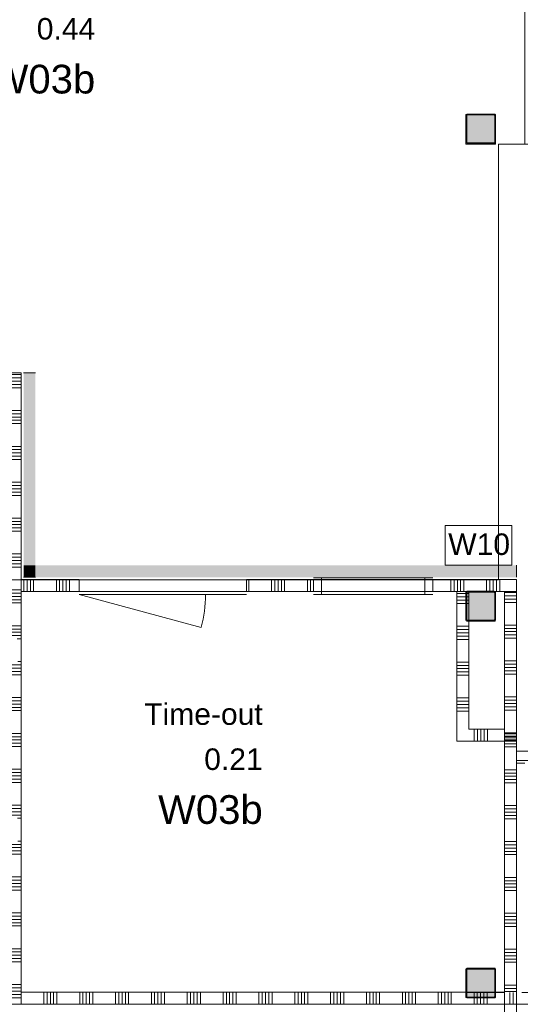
# Model space of a CAD drawing. Header units: millimetres. Extents: x -850 to 154668, y -80343 to 71019.
# Tile 113 of 147: x 21593 to 25782, y 38645 to 46877. Entities that reach past the tile are written whole.
import ezdxf
from ezdxf.enums import TextEntityAlignment as Align

# ---------------------------------------------------------------- set-up
doc = ezdxf.new("R2010")
doc.units = ezdxf.units.MM
doc.header["$MEASUREMENT"] = 0
doc.linetypes.add('B0701', pattern=[234.119993, 155.999994, -78.119999])
for name, color, linetype in [('Info Wandafwerking aanduiding', 7, 'Continuous'), ('New_22 NC Binnenwanden', 7, 'Continuous'), ('New_22 NC Binnenwanden Deuren', 7, 'Continuous'), ('New_22 NC Binnenwanden Doorsnede-arcering', 7, 'Continuous'), ('New_22 NC Binnenwanden Laagscheidingslijnen', 7, 'Continuous'), ('New_22 NC Binnenwanden Ramen', 7, 'Continuous'), ('New_Info Wandafwerking aanduiding', 7, 'Continuous'), ('New_Info Wandafwerking aanduiding Doorsnede-arcering', 7, 'Continuous'), ('New_Z Ruimtefuncties', 7, 'Continuous'), ('New_Z Ruimtefuncties Zone omranding', 7, 'Continuous'), ('New_Z Ruimtefuncties Zone tekst', 7, 'Continuous'), ('S-COLS-____-OTLN.RVT S', 7, 'Continuous'), ('S-COLS-____-OTLN.RVT S 2D arcering', 7, 'Continuous')]:
    doc.layers.add(name, color=color, linetype=linetype)
doc.styles.add('GENERATED_STYLE_1', font='arial.ttf')
doc.styles.add('GENERATED_STYLE_2', font='arial.ttf')

# ---------------------------------------------------------------- blocks, each defined once
blk = doc.blocks.new('Wall_194_1', base_point=(25750, 36440))
at = {"layer": 'New_22 NC Binnenwanden', "color": 8, "linetype": 'B0701', "lineweight": 0, "true_color": 0x778488, "flags": 128}
for points in [[(25650, 38645), (25650, 36440)], [(25750, 36440), (25750, 38645)]]:
    blk.add_lwpolyline(points, dxfattribs=at)
blk = doc.blocks.new('*X1640')
at = {"layer": 'New_22 NC Binnenwanden Doorsnede-arcering', "color": 254, "linetype": 'Continuous', "lineweight": 0, "true_color": 0xe9ebeb}
for p, q in [((25396.4, 40845.1), (25396.4, 40945.1)), ((25423.8, 40845.1), (25423.8, 40945.1)), ((25451.2, 40845.1), (25451.3, 40945.1)), ((25478.7, 40845.1), (25478.7, 40945.1)), ((25506.1, 40845.1), (25506.1, 40945.1))]:
    blk.add_line(p, q, dxfattribs=at)
blk = doc.blocks.new('Wall_286_1', base_point=(25750.7, 40945))
at = {"layer": 'New_22 NC Binnenwanden', "color": 8, "linetype": 'Continuous', "lineweight": 0, "true_color": 0x778488, "flags": 128}
for points in [[(25250.3, 40845.1), (25250.3, 40945.1)], [(25650.7, 40945.1), (25350.3, 40945.1)], [(25750.7, 40945), (25750.7, 40945)], [(25750.7, 40945), (25750.7, 40845)], [(25250.3, 40845.1), (25750.7, 40845)]]:
    blk.add_lwpolyline(points, dxfattribs=at)
at = {"layer": 'New_22 NC Binnenwanden Laagscheidingslijnen', "color": 8, "linetype": 'Continuous', "lineweight": 0, "true_color": 0x778488}
for p, q in [((25650.7, 40945.1), (25650.7, 40845.1)), ((25750.7, 40905.6), (25750.7, 40945))]:
    blk.add_line(p, q, dxfattribs=at)
at = {"layer": 'New_22 NC Binnenwanden', "color": 8, "lineweight": 0, "true_color": 0x778488}
blk.add_blockref('*X1640', (0, 0), dxfattribs=at)
blk = doc.blocks.new('*X1644')
at = {"layer": 'New_22 NC Binnenwanden Doorsnede-arcering', "color": 254, "linetype": 'Continuous', "lineweight": 0, "true_color": 0xe9ebeb}
for p, q in [((25250.4, 42078.5), (25325, 42078.5)), ((25250.4, 42051.1), (25325, 42051.1)), ((25250.4, 42023.7), (25325, 42023.6)), ((25250.4, 41996.2), (25325, 41996.2)), ((25250.4, 41806), (25327.6, 41805.9)), ((25250.4, 41778.5), (25327.6, 41778.5)), ((25250.4, 41751.1), (25327.6, 41751.1)), ((25327.6, 41805.9), (25350.4, 41805.9)), ((25327.6, 41778.5), (25350.4, 41778.5)), ((25327.6, 41751.1), (25350.4, 41751.1)), ((25250.4, 41723.7), (25327.5, 41723.6)), ((25250.4, 41696.2), (25327.5, 41696.2)), ((25327.5, 41723.6), (25350.4, 41723.6)), ((25327.5, 41696.2), (25350.4, 41696.2)), ((25250.4, 41506), (25327.5, 41505.9)), ((25327.5, 41505.9), (25350.4, 41505.9)), ((25250.3, 41478.5), (25327.5, 41478.5)), ((25250.3, 41451.1), (25327.5, 41451.1)), ((25250.3, 41423.7), (25327.5, 41423.6)), ((25327.5, 41478.5), (25350.3, 41478.5)), ((25327.5, 41451.1), (25350.3, 41451.1)), ((25327.5, 41423.6), (25350.3, 41423.6)), ((25250.3, 41396.2), (25327.5, 41396.2)), ((25327.5, 41396.2), (25350.3, 41396.2)), ((25250.3, 41206), (25327.5, 41205.9)), ((25250.3, 41178.5), (25327.5, 41178.5)), ((25327.5, 41205.9), (25350.3, 41205.9)), ((25327.5, 41178.5), (25350.3, 41178.5)), ((25250.3, 41151.1), (25327.5, 41151.1)), ((25250.3, 41123.7), (25327.5, 41123.6)), ((25250.3, 41096.2), (25327.5, 41096.2)), ((25327.5, 41151.1), (25350.3, 41151.1)), ((25327.5, 41123.6), (25350.3, 41123.6)), ((25327.5, 41096.2), (25350.3, 41096.2))]:
    blk.add_line(p, q, dxfattribs=at)
blk = doc.blocks.new('*X1645')
at = {"layer": 'New_22 NC Binnenwanden Doorsnede-arcering', "color": 254, "linetype": 'Continuous', "lineweight": 0, "true_color": 0xe9ebeb}
for p, q in [((25333, 42078.5), (25350.4, 42078.5)), ((25333, 42051.1), (25350.4, 42051.1)), ((25333, 42023.6), (25350.4, 42023.6)), ((25333, 41996.2), (25350.4, 41996.2))]:
    blk.add_line(p, q, dxfattribs=at)
blk = doc.blocks.new('Wall_287_1', base_point=(25350.3, 40945.1))
at = {"layer": 'New_22 NC Binnenwanden', "color": 8, "linetype": 'Continuous', "lineweight": 0, "true_color": 0x778488, "flags": 128}
for points in [[(25250.4, 42095), (25250.3, 40945.1)], [(25341, 42095), (25250.4, 42095)], [(25350.4, 41853), (25350.4, 42087)], [(25350.3, 40945.1), (25350.4, 41845)]]:
    blk.add_lwpolyline(points, dxfattribs=at)
at = {"layer": 'New_22 NC Binnenwanden', "color": 8, "lineweight": 0, "true_color": 0x778488}
for name in ['*X1644', '*X1645']:
    blk.add_blockref(name, (0, 0), dxfattribs=at)
blk = doc.blocks.new('Wall_457_1', base_point=(21625, 43925.2))
at = {"layer": 'New_Info Wandafwerking aanduiding Doorsnede-arcering', "linetype": 'Continuous', "lineweight": 0}
for points in [[(21725, 42315.1), (21725, 43925.2), (21625, 43925.2), (21625, 42315.1)], [(21725, 42315.1), (21625, 42315.1), (21625, 42215.1)], [(21725, 42315.1), (21625, 42215.1), (21725, 42215.1)]]:
    blk.add_hatch(color=1, dxfattribs=at).paths.add_polyline_path(points)
at = {"layer": 'New_Info Wandafwerking aanduiding', "color": 9, "linetype": 'Continuous', "lineweight": 0, "flags": 128}
for points in [[(21725, 43925.2), (21625, 43925.2)], [(21625, 42215.1), (21725, 42215.1)]]:
    blk.add_lwpolyline(points, dxfattribs=at)
blk = doc.blocks.new('Wall_458_1', base_point=(21625, 42215.1))
at = {"layer": 'New_Info Wandafwerking aanduiding Doorsnede-arcering', "linetype": 'Continuous', "lineweight": 0}
blk.add_hatch(color=1, dxfattribs=at).paths.add_polyline_path([(21725, 42215.1), (25750.4, 42215.1), (25750.4, 42315.1), (21725, 42315.1)])
at = {"layer": 'New_Info Wandafwerking aanduiding', "color": 9, "linetype": 'Continuous', "lineweight": 0, "flags": 128}
blk.add_lwpolyline([(25750.4, 42315.1), (25750.4, 42215.1)], dxfattribs=at)
blk = doc.blocks.new('Column 36[36]_1', base_point=(0.5, 3))
at = {"layer": 'S-COLS-____-OTLN.RVT S 2D arcering', "linetype": 'Continuous', "lineweight": 0, "true_color": 0x778488}
h = blk.add_hatch(color=8, dxfattribs=at)
h.paths.add_polyline_path([(25325.5, 45851), (25326.5, 45846), (25329.3, 45841.8), (25333.5, 45838.9), (25338.5, 45838), (25562.5, 45838), (25567.5, 45838.9), (25571.7, 45841.8), (25574.5, 45846), (25575.5, 45851), (25575.5, 46075), (25574.5, 46079.9), (25571.7, 46084.1), (25567.5, 46087), (25562.5, 46088), (25338.5, 46088), (25333.5, 46087), (25329.3, 46084.1), (25326.5, 46079.9), (25325.5, 46075)])
h.paths.add_polyline_path([(25562.5, 45846), (25338.5, 45846), (25336.6, 45846.3), (25335, 45847.4), (25333.9, 45849), (25333.5, 45851), (25333.5, 46075), (25333.9, 46076.9), (25335, 46078.5), (25336.6, 46079.6), (25338.5, 46080), (25562.5, 46080), (25564.4, 46079.6), (25566.1, 46078.5), (25567.1, 46076.9), (25567.5, 46075), (25567.5, 45851), (25567.1, 45849), (25566.1, 45847.4), (25564.4, 45846.3)], flags=0)
blk.add_hatch(color=8, dxfattribs=at).paths.add_polyline_path([(25562.5, 46080), (25338.5, 46080), (25336.6, 46079.6), (25335, 46078.5), (25333.9, 46076.9), (25333.5, 46075), (25333.5, 45851), (25333.9, 45849), (25335, 45847.4), (25336.6, 45846.3), (25338.5, 45846), (25562.5, 45846), (25564.4, 45846.3), (25566.1, 45847.4), (25567.1, 45849), (25567.5, 45851), (25567.5, 46075), (25567.1, 46076.9), (25566.1, 46078.5), (25564.4, 46079.6)])
at = {"layer": 'S-COLS-____-OTLN.RVT S', "color": 1, "linetype": 'Continuous', "lineweight": 0}
for p, q in [((25326.5, 46079.9), (25325.5, 46075)), ((25325.5, 46075), (25325.5, 45851)), ((25329.3, 46084.1), (25326.5, 46079.9)), ((25333.5, 46087), (25329.3, 46084.1)), ((25338.5, 46088), (25333.5, 46087)), ((25333.5, 46075), (25333.9, 46076.9)), ((25333.5, 45851), (25333.5, 46075)), ((25333.9, 46076.9), (25335, 46078.5)), ((25335, 46078.5), (25336.6, 46079.6)), ((25336.6, 46079.6), (25338.5, 46080)), ((25562.5, 46088), (25338.5, 46088)), ((25338.5, 46080), (25562.5, 46080)), ((25567.5, 46087), (25562.5, 46088)), ((25562.5, 46080), (25564.4, 46079.6)), ((25564.4, 46079.6), (25566.1, 46078.5)), ((25566.1, 46078.5), (25567.1, 46076.9)), ((25567.1, 46076.9), (25567.5, 46075)), ((25571.7, 46084.1), (25567.5, 46087)), ((25567.5, 46075), (25567.5, 45851)), ((25574.5, 46079.9), (25571.7, 46084.1)), ((25575.5, 46075), (25574.5, 46079.9)), ((25575.5, 45851), (25575.5, 46075)), ((25325.5, 45851), (25326.5, 45846)), ((25333.9, 45849), (25333.5, 45851)), ((25567.5, 45851), (25567.1, 45849)), ((25574.5, 45846), (25575.5, 45851)), ((25326.5, 45846), (25329.3, 45841.8)), ((25329.3, 45841.8), (25333.5, 45838.9)), ((25333.5, 45838.9), (25338.5, 45838)), ((25335, 45847.4), (25333.9, 45849)), ((25336.6, 45846.3), (25335, 45847.4)), ((25338.5, 45846), (25336.6, 45846.3)), ((25562.5, 45846), (25338.5, 45846)), ((25338.5, 45838), (25562.5, 45838)), ((25564.4, 45846.3), (25562.5, 45846)), ((25562.5, 45838), (25567.5, 45838.9)), ((25566.1, 45847.4), (25564.4, 45846.3)), ((25567.1, 45849), (25566.1, 45847.4)), ((25567.5, 45838.9), (25571.7, 45841.8)), ((25571.7, 45841.8), (25574.5, 45846))]:
    blk.add_line(p, q, dxfattribs=at)
blk = doc.blocks.new('Column 41[41]_1', base_point=(0.5, 3))
at = {"layer": 'S-COLS-____-OTLN.RVT S 2D arcering', "linetype": 'Continuous', "lineweight": 0, "true_color": 0x778488}
h = blk.add_hatch(color=8, dxfattribs=at)
h.paths.add_polyline_path([(25325.5, 41860.9), (25326.5, 41856), (25329.3, 41851.8), (25333.5, 41848.9), (25338.5, 41847.9), (25562.5, 41847.9), (25567.5, 41848.9), (25571.7, 41851.8), (25574.5, 41856), (25575.5, 41860.9), (25575.5, 42084.9), (25574.5, 42089.9), (25571.7, 42094.1), (25567.5, 42097), (25562.5, 42097.9), (25338.5, 42097.9), (25333.5, 42097), (25329.3, 42094.1), (25326.5, 42089.9), (25325.5, 42084.9)])
h.paths.add_polyline_path([(25562.5, 41855.9), (25338.5, 41855.9), (25336.6, 41856.3), (25335, 41857.4), (25333.9, 41859), (25333.5, 41860.9), (25333.5, 42084.9), (25333.9, 42086.9), (25335, 42088.5), (25336.6, 42089.6), (25338.5, 42089.9), (25562.5, 42089.9), (25564.4, 42089.6), (25566.1, 42088.5), (25567.1, 42086.9), (25567.5, 42084.9), (25567.5, 41860.9), (25567.1, 41859), (25566.1, 41857.4), (25564.4, 41856.3)], flags=0)
blk.add_hatch(color=8, dxfattribs=at).paths.add_polyline_path([(25562.5, 42089.9), (25338.5, 42089.9), (25336.6, 42089.6), (25335, 42088.5), (25333.9, 42086.9), (25333.5, 42084.9), (25333.5, 41860.9), (25333.9, 41859), (25335, 41857.4), (25336.6, 41856.3), (25338.5, 41855.9), (25562.5, 41855.9), (25564.4, 41856.3), (25566.1, 41857.4), (25567.1, 41859), (25567.5, 41860.9), (25567.5, 42084.9), (25567.1, 42086.9), (25566.1, 42088.5), (25564.4, 42089.6)])
at = {"layer": 'S-COLS-____-OTLN.RVT S', "color": 1, "linetype": 'Continuous', "lineweight": 0}
for p, q in [((25326.5, 42089.9), (25325.5, 42084.9)), ((25325.5, 42084.9), (25325.5, 41860.9)), ((25329.3, 42094.1), (25326.5, 42089.9)), ((25333.5, 42097), (25329.3, 42094.1)), ((25338.5, 42097.9), (25333.5, 42097)), ((25333.5, 42084.9), (25333.9, 42086.9)), ((25333.5, 41860.9), (25333.5, 42084.9)), ((25333.9, 42086.9), (25335, 42088.5)), ((25335, 42088.5), (25336.6, 42089.6)), ((25336.6, 42089.6), (25338.5, 42089.9)), ((25562.5, 42097.9), (25338.5, 42097.9)), ((25338.5, 42089.9), (25562.5, 42089.9)), ((25567.5, 42097), (25562.5, 42097.9)), ((25562.5, 42089.9), (25564.4, 42089.6)), ((25564.4, 42089.6), (25566.1, 42088.5)), ((25566.1, 42088.5), (25567.1, 42086.9)), ((25567.1, 42086.9), (25567.5, 42084.9)), ((25571.7, 42094.1), (25567.5, 42097)), ((25567.5, 42084.9), (25567.5, 41860.9)), ((25574.5, 42089.9), (25571.7, 42094.1)), ((25575.5, 42084.9), (25574.5, 42089.9)), ((25575.5, 41860.9), (25575.5, 42084.9)), ((25325.5, 41860.9), (25326.5, 41856)), ((25326.5, 41856), (25329.3, 41851.8)), ((25329.3, 41851.8), (25333.5, 41848.9)), ((25333.9, 41859), (25333.5, 41860.9)), ((25333.5, 41848.9), (25338.5, 41847.9)), ((25335, 41857.4), (25333.9, 41859)), ((25336.6, 41856.3), (25335, 41857.4)), ((25338.5, 41855.9), (25336.6, 41856.3)), ((25562.5, 41855.9), (25338.5, 41855.9)), ((25338.5, 41847.9), (25562.5, 41847.9)), ((25564.4, 41856.3), (25562.5, 41855.9)), ((25562.5, 41847.9), (25567.5, 41848.9)), ((25566.1, 41857.4), (25564.4, 41856.3)), ((25567.1, 41859), (25566.1, 41857.4)), ((25567.5, 41860.9), (25567.1, 41859)), ((25567.5, 41848.9), (25571.7, 41851.8)), ((25571.7, 41851.8), (25574.5, 41856)), ((25574.5, 41856), (25575.5, 41860.9))]:
    blk.add_line(p, q, dxfattribs=at)
blk = doc.blocks.new('Column 43[43]_1', base_point=(0.5, 3))
at = {"layer": 'S-COLS-____-OTLN.RVT S 2D arcering', "linetype": 'Continuous', "lineweight": 0, "true_color": 0x778488}
h = blk.add_hatch(color=8, dxfattribs=at)
h.paths.add_polyline_path([(25325.5, 38711), (25326.5, 38706), (25329.3, 38701.8), (25333.5, 38699), (25338.5, 38698), (25562.5, 38698), (25567.5, 38699), (25571.7, 38701.8), (25574.5, 38706), (25575.5, 38711), (25575.5, 38935), (25574.5, 38939.9), (25571.7, 38944.2), (25567.5, 38947), (25562.5, 38948), (25338.5, 38948), (25333.5, 38947), (25329.3, 38944.2), (25326.5, 38939.9), (25325.5, 38935)])
h.paths.add_polyline_path([(25562.5, 38706), (25338.5, 38706), (25336.6, 38706.3), (25335, 38707.4), (25333.9, 38709), (25333.5, 38711), (25333.5, 38935), (25333.9, 38936.9), (25335, 38938.5), (25336.6, 38939.6), (25338.5, 38940), (25562.5, 38940), (25564.4, 38939.6), (25566.1, 38938.5), (25567.1, 38936.9), (25567.5, 38935), (25567.5, 38711), (25567.1, 38709), (25566.1, 38707.4), (25564.4, 38706.3)], flags=0)
blk.add_hatch(color=8, dxfattribs=at).paths.add_polyline_path([(25562.5, 38940), (25338.5, 38940), (25336.6, 38939.6), (25335, 38938.5), (25333.9, 38936.9), (25333.5, 38935), (25333.5, 38711), (25333.9, 38709), (25335, 38707.4), (25336.6, 38706.3), (25338.5, 38706), (25562.5, 38706), (25564.4, 38706.3), (25566.1, 38707.4), (25567.1, 38709), (25567.5, 38711), (25567.5, 38935), (25567.1, 38936.9), (25566.1, 38938.5), (25564.4, 38939.6)])
at = {"layer": 'S-COLS-____-OTLN.RVT S', "color": 1, "linetype": 'Continuous', "lineweight": 0}
for p, q in [((25326.5, 38939.9), (25325.5, 38935)), ((25329.3, 38944.2), (25326.5, 38939.9)), ((25333.5, 38947), (25329.3, 38944.2)), ((25338.5, 38948), (25333.5, 38947)), ((25333.5, 38935), (25333.9, 38936.9)), ((25333.9, 38936.9), (25335, 38938.5)), ((25335, 38938.5), (25336.6, 38939.6)), ((25336.6, 38939.6), (25338.5, 38940)), ((25562.5, 38948), (25338.5, 38948)), ((25338.5, 38940), (25562.5, 38940)), ((25567.5, 38947), (25562.5, 38948)), ((25562.5, 38940), (25564.4, 38939.6)), ((25564.4, 38939.6), (25566.1, 38938.5)), ((25566.1, 38938.5), (25567.1, 38936.9)), ((25567.1, 38936.9), (25567.5, 38935)), ((25571.7, 38944.2), (25567.5, 38947)), ((25574.5, 38939.9), (25571.7, 38944.2)), ((25575.5, 38935), (25574.5, 38939.9)), ((25325.5, 38935), (25325.5, 38711)), ((25333.5, 38711), (25333.5, 38935)), ((25567.5, 38935), (25567.5, 38711)), ((25575.5, 38711), (25575.5, 38935)), ((25325.5, 38711), (25326.5, 38706)), ((25326.5, 38706), (25329.3, 38701.8)), ((25329.3, 38701.8), (25333.5, 38699)), ((25333.9, 38709), (25333.5, 38711)), ((25333.5, 38699), (25338.5, 38698)), ((25335, 38707.4), (25333.9, 38709)), ((25336.6, 38706.3), (25335, 38707.4)), ((25338.5, 38706), (25336.6, 38706.3)), ((25562.5, 38706), (25338.5, 38706)), ((25338.5, 38698), (25562.5, 38698)), ((25564.4, 38706.3), (25562.5, 38706)), ((25562.5, 38698), (25567.5, 38699)), ((25566.1, 38707.4), (25564.4, 38706.3)), ((25567.1, 38709), (25566.1, 38707.4)), ((25567.5, 38711), (25567.1, 38709)), ((25567.5, 38699), (25571.7, 38701.8)), ((25571.7, 38701.8), (25574.5, 38706)), ((25574.5, 38706), (25575.5, 38711))]:
    blk.add_line(p, q, dxfattribs=at)
blk = doc.blocks.new('*X2591')
at = {"layer": 'New_22 NC Binnenwanden Doorsnede-arcering', "color": 254, "linetype": 'Continuous', "lineweight": 0, "true_color": 0xe9ebeb}
for p, q in [((21627.4, 42195.1), (21627.4, 42095.1)), ((21654.9, 42195.1), (21654.9, 42095.1)), ((21682.3, 42195.1), (21682.3, 42095.1)), ((21709.7, 42195.1), (21709.7, 42095.1)), ((21900, 42195.1), (21900, 42095.1)), ((21927.4, 42195.1), (21927.4, 42095.1)), ((21954.9, 42195.1), (21954.9, 42095.1)), ((21982.3, 42195.1), (21982.3, 42095.1)), ((22009.7, 42195.1), (22009.7, 42095.1))]:
    blk.add_line(p, q, dxfattribs=at)
blk = doc.blocks.new('*X2592')
at = {"layer": 'New_22 NC Binnenwanden Doorsnede-arcering', "color": 254, "linetype": 'Continuous', "lineweight": 0, "true_color": 0xe9ebeb}
for p, q in [((23509.7, 42195.1), (23509.7, 42095.1)), ((23700, 42195.1), (23700, 42095.1)), ((23727.4, 42195.1), (23727.4, 42095.1)), ((23754.9, 42195.1), (23754.9, 42095.1)), ((23782.3, 42195.1), (23782.3, 42095.1)), ((23809.7, 42195.1), (23809.7, 42095.1)), ((24000, 42195.1), (24000, 42095.1)), ((24027.4, 42195.1), (24027.4, 42095.1))]:
    blk.add_line(p, q, dxfattribs=at)
blk = doc.blocks.new('*X2593')
at = {"layer": 'New_22 NC Binnenwanden Doorsnede-arcering', "color": 254, "linetype": 'Continuous', "lineweight": 0, "true_color": 0xe9ebeb}
for p, q in [((25200, 42195.1), (25200, 42095.1)), ((25227.4, 42195.1), (25227.4, 42095.1)), ((25254.9, 42195.1), (25254.9, 42095.1)), ((25282.3, 42195.1), (25282.3, 42095.1)), ((25309.7, 42195.1), (25309.7, 42095.1)), ((25500, 42195.1), (25500, 42095.1)), ((25527.4, 42195.1), (25527.4, 42095.1)), ((25554.9, 42195.1), (25554.9, 42095.1)), ((25582.3, 42195.1), (25582.3, 42095.1)), ((25609.7, 42195.1), (25609.7, 42095.1))]:
    blk.add_line(p, q, dxfattribs=at)
blk = doc.blocks.new('R1 22_3')
at = {"layer": 'New_22 NC Binnenwanden Ramen', "color": 1, "linetype": 'Continuous', "lineweight": 0}
for p, q in [((-500, 0), (-433, 0)), ((-433, 0), (-433, -139)), ((-433, 0), (433, 0)), ((433, -139), (433, 0)), ((433, 0), (500, 0)), ((-433, -139), (-500, -139)), ((433, -139), (-433, -139)), ((500, -139), (433, -139))]:
    blk.add_line(p, q, dxfattribs=at)
at = {"layer": 'New_22 NC Binnenwanden Ramen', "color": 9, "linetype": 'Continuous', "lineweight": 0}
for p, q in [((-500, -14), (500, -14)), ((-500, -114), (500, -114))]:
    blk.add_line(p, q, dxfattribs=at)
at = {"layer": 'New_22 NC Binnenwanden Ramen', "color": 7, "linetype": 'Continuous', "lineweight": 0}
for p, q in [((-500, -14), (-500, -114)), ((-500, -14), (-500, -114)), ((500, -14), (500, -114)), ((500, -14), (500, -114))]:
    blk.add_line(p, q, dxfattribs=at)
blk = doc.blocks.new('D1 zl1-b 22_4')
at = {"layer": 'New_22 NC Binnenwanden Deuren', "color": 1, "linetype": 'Continuous', "lineweight": 0}
for p, q in [((700, 0), (-321, 273.6)), ((-700, 0), (-357, 0)), ((700, 0), (-357, 0))]:
    blk.add_line(p, q, dxfattribs=at)
at = {"layer": 'New_22 NC Binnenwanden Deuren', "color": 7, "linetype": 'Continuous', "lineweight": 0}
for p, q in [((-700, -25), (-700, -125)), ((-700, -25), (-700, -125)), ((700, -25), (700, -125)), ((700, -25), (700, -125))]:
    blk.add_line(p, q, dxfattribs=at)
at = {"layer": 'New_22 NC Binnenwanden Deuren', "color": 1, "linetype": 'Continuous', "lineweight": 0}
blk.add_arc((700, 0), 1057, 165, 180, dxfattribs=at)
blk = doc.blocks.new('Wall_518_1', base_point=(21455, 42195.1))
at = {"layer": 'New_22 NC Binnenwanden', "color": 8, "linetype": 'Continuous', "lineweight": 0, "true_color": 0x778488}
for p, q in [((22090.5, 42095.1), (22090.5, 42195.1)), ((23490.5, 42095.1), (23490.5, 42195.1)), ((24050.4, 42195.1), (24050.4, 42095.1)), ((25050.4, 42195.1), (25050.4, 42095.1))]:
    blk.add_line(p, q, dxfattribs=at)
at = {"layer": 'New_22 NC Binnenwanden', "color": 8, "linetype": 'Continuous', "lineweight": 0, "true_color": 0x778488, "flags": 128}
for points in [[(22090.5, 42195.1), (21605, 42195.1)], [(21605, 42095.1), (21605, 42195.1)], [(24050.4, 42195.1), (23490.5, 42195.1)], [(25750.4, 42195.1), (25050.4, 42195.1)], [(25750.4, 42195.1), (25750.4, 42095.1)], [(21605, 42095.1), (22090.5, 42095.1)], [(23490.5, 42095.1), (24050.4, 42095.1)], [(25050.4, 42095.1), (25650.4, 42095.1)]]:
    blk.add_lwpolyline(points, dxfattribs=at)
at = {"layer": 'New_22 NC Binnenwanden Laagscheidingslijnen', "color": 8, "linetype": 'Continuous', "lineweight": 0, "true_color": 0x778488}
blk.add_line((25650.4, 42095.1), (25750.4, 42095.1), dxfattribs=at)
at = {"layer": 'New_22 NC Binnenwanden', "color": 8, "lineweight": 0, "true_color": 0x778488}
for name in ['*X2591', '*X2592', '*X2593']:
    blk.add_blockref(name, (0, 0), dxfattribs=at)
at = {"layer": 'New_22 NC Binnenwanden Deuren', "color": 1, "linetype": 'Continuous', "lineweight": 0, "zscale": 1000, "rotation": 180}
blk.add_blockref('D1 zl1-b 22_4', (22790.5, 42070.1), dxfattribs=at)
at = {"layer": 'New_22 NC Binnenwanden Ramen', "color": 1, "linetype": 'Continuous', "lineweight": 0, "xscale": -1, "zscale": 1000}
blk.add_blockref('R1 22_3', (24550.4, 42209.1), dxfattribs=at)
blk = doc.blocks.new('*X2687')
at = {"layer": 'New_22 NC Binnenwanden Doorsnede-arcering', "color": 254, "linetype": 'Continuous', "lineweight": 0, "true_color": 0xe9ebeb}
for p, q in [((21455, 40009.7), (21482.5, 40009.7)), ((21577.7, 40009.7), (21605, 40009.7)), ((21455, 39982.3), (21605, 39982.3)), ((21455, 39954.9), (21605, 39954.9)), ((21455, 39927.4), (21605, 39927.4)), ((21455, 39900), (21605, 39900)), ((21455, 39709.7), (21605, 39709.7)), ((21455, 39682.3), (21605, 39682.3)), ((21455, 39654.9), (21605, 39654.9)), ((21455, 39627.4), (21605, 39627.4)), ((21455, 39600), (21605, 39600)), ((21455, 39409.7), (21605, 39409.7)), ((21455, 39382.3), (21605, 39382.3)), ((21455, 39354.9), (21605, 39354.9)), ((21455, 39327.4), (21605, 39327.4)), ((21455, 39300), (21605, 39300)), ((21455, 39109.7), (21605, 39109.7)), ((21455, 39082.3), (21605, 39082.3)), ((21455, 39054.9), (21605, 39054.9)), ((21455, 39027.4), (21605, 39027.4)), ((21455, 39000), (21605, 39000)), ((21455, 38809.7), (21605, 38809.7)), ((21455, 38782.3), (21605, 38782.3)), ((21455, 38754.9), (21605, 38754.9)), ((21455, 38727.4), (21605, 38727.4)), ((21455, 38700), (21605, 38700))]:
    blk.add_line(p, q, dxfattribs=at)
blk = doc.blocks.new('Wall_556_1', base_point=(21455, 38646.5))
at = {"layer": 'New_22 NC Binnenwanden', "color": 8, "linetype": 'Continuous', "lineweight": 0, "true_color": 0x778488, "flags": 128}
for points in [[(21455, 40120.4), (21455, 38646.5)], [(21605, 38646.5), (21605, 40120.4)], [(21605, 38646.5), (21455, 38646.5)]]:
    blk.add_lwpolyline(points, dxfattribs=at)
at = {"layer": 'New_22 NC Binnenwanden', "color": 8, "lineweight": 0, "true_color": 0x778488}
blk.add_blockref('*X2687', (0, 0), dxfattribs=at)
blk = doc.blocks.new('*X2689')
at = {"layer": 'New_22 NC Binnenwanden Doorsnede-arcering', "color": 254, "linetype": 'Continuous', "lineweight": 0, "true_color": 0xe9ebeb}
for p, q in [((25650.7, 40905.9), (25684.1, 40905.9)), ((25650.7, 40878.5), (25684.1, 40878.5)), ((25650.7, 40851), (25684.1, 40851)), ((25684.1, 40905.9), (25750.7, 40905.9)), ((25684.1, 40878.5), (25750.7, 40878.5)), ((25684.1, 40851), (25750.7, 40851)), ((25650.7, 40823.6), (25684.1, 40823.6)), ((25650.7, 40796.2), (25684, 40796.2)), ((25684, 40796.2), (25750.7, 40796.1)), ((25684.1, 40823.6), (25750.7, 40823.6)), ((25650.6, 40605.9), (25684, 40605.9)), ((25684, 40605.9), (25750.6, 40605.9)), ((25650.6, 40578.5), (25684, 40578.5)), ((25650.6, 40551), (25684, 40551)), ((25650.6, 40523.6), (25684, 40523.6)), ((25684, 40578.5), (25750.6, 40578.5)), ((25684, 40551), (25750.6, 40551)), ((25684, 40523.6), (25750.6, 40523.6)), ((25650.6, 40496.2), (25684, 40496.2)), ((25684, 40496.2), (25750.6, 40496.1)), ((25650.6, 40305.9), (25684, 40305.9)), ((25650.6, 40278.5), (25684, 40278.5)), ((25684, 40305.9), (25750.6, 40305.9)), ((25684, 40278.5), (25750.6, 40278.5)), ((25650.6, 40251), (25684, 40251)), ((25650.6, 40223.6), (25684, 40223.6)), ((25650.6, 40196.2), (25684, 40196.2)), ((25684, 40251), (25750.6, 40251)), ((25684, 40223.6), (25750.6, 40223.6)), ((25684, 40196.2), (25750.6, 40196.1)), ((25650.6, 40005.9), (25683.9, 40005.9)), ((25683.9, 40005.9), (25750.6, 40005.9)), ((25650.5, 39951), (25683.9, 39951)), ((25650.5, 39923.6), (25683.9, 39923.6)), ((25650.6, 39978.5), (25683.9, 39978.5)), ((25683.9, 39978.5), (25750.6, 39978.5)), ((25683.9, 39951), (25750.5, 39951)), ((25683.9, 39923.6), (25750.5, 39923.6)), ((25650.5, 39896.2), (25683.9, 39896.2)), ((25683.9, 39896.2), (25750.5, 39896.1)), ((25650.5, 39705.9), (25683.9, 39705.9)), ((25650.5, 39678.5), (25683.9, 39678.5)), ((25683.9, 39705.9), (25750.5, 39705.9)), ((25683.9, 39678.5), (25750.5, 39678.5)), ((25650.5, 39651), (25683.9, 39651)), ((25650.5, 39623.6), (25683.9, 39623.6)), ((25650.5, 39596.2), (25683.9, 39596.2)), ((25683.9, 39651), (25750.5, 39651)), ((25683.9, 39623.6), (25750.5, 39623.6)), ((25683.9, 39596.2), (25750.5, 39596.1)), ((25650.5, 39405.9), (25683.8, 39405.9)), ((25650.5, 39378.5), (25683.8, 39378.5)), ((25650.5, 39351), (25683.8, 39351)), ((25683.8, 39405.9), (25750.5, 39405.9)), ((25683.8, 39378.5), (25750.5, 39378.5)), ((25683.8, 39351), (25750.5, 39351)), ((25650.5, 39323.6), (25683.8, 39323.6)), ((25650.5, 39296.2), (25683.8, 39296.2)), ((25683.8, 39323.6), (25750.5, 39323.6)), ((25683.8, 39296.2), (25750.5, 39296.1)), ((25650.4, 39105.9), (25683.8, 39105.9)), ((25683.8, 39105.9), (25750.4, 39105.9)), ((25650.4, 39078.5), (25683.8, 39078.5)), ((25650.4, 39051), (25683.8, 39051)), ((25650.4, 39023.6), (25683.8, 39023.6)), ((25683.8, 39078.5), (25750.4, 39078.5)), ((25683.8, 39051), (25750.4, 39051)), ((25683.8, 39023.6), (25750.4, 39023.6)), ((25650.4, 38996.2), (25683.8, 38996.2)), ((25683.8, 38996.2), (25750.4, 38996.1)), ((25650.4, 38805.9), (25683.7, 38805.9)), ((25650.4, 38778.5), (25683.7, 38778.5)), ((25683.7, 38805.9), (25750.4, 38805.9)), ((25683.7, 38778.5), (25750.4, 38778.5)), ((25650.4, 38751), (25683.7, 38751)), ((25683.7, 38751), (25750.4, 38751))]:
    blk.add_line(p, q, dxfattribs=at)
blk = doc.blocks.new('Wall_557_1', base_point=(25750.4, 38695))
at = {"layer": 'New_22 NC Binnenwanden', "color": 8, "linetype": 'Continuous', "lineweight": 0, "true_color": 0x778488}
for p, q in [((25750, 38745), (25750, 38744.4)), ((25750, 38744.4), (25750, 38745))]:
    blk.add_line(p, q, dxfattribs=at)
at = {"layer": 'New_22 NC Binnenwanden', "color": 8, "linetype": 'Continuous', "lineweight": 0, "true_color": 0x778488, "flags": 128}
for points in [[(25650.7, 40910), (25650.4, 38745)], [(25750.7, 40910), (25650.7, 40910)], [(25750.4, 38745), (25750.7, 40910)]]:
    blk.add_lwpolyline(points, dxfattribs=at)
at = {"layer": 'New_22 NC Binnenwanden', "color": 8, "lineweight": 0, "true_color": 0x778488}
blk.add_blockref('*X2689', (0, 0), dxfattribs=at)
blk = doc.blocks.new('*X2753')
at = {"layer": 'New_22 NC Binnenwanden Doorsnede-arcering', "color": 254, "linetype": 'Continuous', "lineweight": 0, "true_color": 0xe9ebeb}
for p, q in [((21794.8, 38645.4), (21794.8, 38745.4)), ((21822.2, 38645.4), (21822.2, 38745.4)), ((21849.7, 38645.4), (21849.7, 38745.4)), ((21877.1, 38645.4), (21877.1, 38745.4)), ((21904.5, 38645.4), (21904.5, 38745.4)), ((22094.8, 38645.4), (22094.8, 38745.4)), ((22122.2, 38645.4), (22122.2, 38745.4)), ((22149.7, 38645.4), (22149.7, 38745.4)), ((22177.1, 38645.4), (22177.1, 38745.4)), ((22204.5, 38645.4), (22204.5, 38745.4)), ((22394.8, 38645.4), (22394.8, 38745.4)), ((22422.2, 38645.4), (22422.2, 38745.4)), ((22449.7, 38645.4), (22449.7, 38745.4)), ((22477.1, 38645.3), (22477.1, 38745.3)), ((22504.5, 38645.3), (22504.5, 38745.3)), ((22694.8, 38645.3), (22694.8, 38745.3)), ((22722.2, 38645.3), (22722.2, 38745.3)), ((22749.7, 38645.3), (22749.7, 38745.3)), ((22777.1, 38645.3), (22777.1, 38745.3)), ((22804.5, 38645.3), (22804.5, 38745.3)), ((22994.8, 38645.3), (22994.8, 38745.3)), ((23022.2, 38645.3), (23022.2, 38745.3)), ((23049.7, 38645.3), (23049.7, 38745.3)), ((23077.1, 38645.3), (23077.1, 38745.3)), ((23104.5, 38645.3), (23104.5, 38745.3)), ((23294.8, 38645.3), (23294.8, 38745.3)), ((23322.2, 38645.2), (23322.2, 38745.2)), ((23349.7, 38645.2), (23349.7, 38745.2)), ((23377.1, 38645.2), (23377.1, 38745.2)), ((23404.5, 38645.2), (23404.5, 38745.2)), ((23594.8, 38645.2), (23594.8, 38745.2)), ((23622.2, 38645.2), (23622.2, 38745.2)), ((23649.7, 38645.2), (23649.7, 38745.2)), ((23677.1, 38645.2), (23677.1, 38745.2)), ((23704.5, 38645.2), (23704.5, 38745.2)), ((23894.8, 38645.2), (23894.8, 38745.2)), ((23922.2, 38645.2), (23922.2, 38745.2)), ((23949.7, 38645.2), (23949.7, 38745.2)), ((23977.1, 38645.2), (23977.1, 38745.2)), ((24004.5, 38645.2), (24004.5, 38745.2)), ((24194.8, 38645.1), (24194.8, 38745.1)), ((24222.2, 38645.1), (24222.2, 38745.1)), ((24249.7, 38645.1), (24249.7, 38745.1)), ((24277.1, 38645.1), (24277.1, 38745.1)), ((24304.5, 38645.1), (24304.5, 38745.1)), ((24494.8, 38645.1), (24494.8, 38745.1)), ((24522.2, 38645.1), (24522.2, 38745.1)), ((24549.7, 38645.1), (24549.7, 38745.1)), ((24577.1, 38645.1), (24577.1, 38745.1)), ((24604.5, 38645.1), (24604.5, 38745.1)), ((24794.8, 38645.1), (24794.8, 38745.1)), ((24822.2, 38645.1), (24822.2, 38745.1)), ((24849.7, 38645.1), (24849.7, 38745.1)), ((24877.1, 38645.1), (24877.1, 38745.1)), ((24904.5, 38645.1), (24904.5, 38745.1)), ((25094.8, 38645), (25094.8, 38745)), ((25122.2, 38645), (25122.2, 38745)), ((25149.7, 38645), (25149.7, 38745)), ((25177.1, 38645), (25177.1, 38745)), ((25204.5, 38645), (25204.5, 38745)), ((25394.8, 38645), (25394.8, 38695)), ((25422.2, 38645), (25422.2, 38695)), ((25449.7, 38645), (25449.7, 38695)), ((25477.1, 38645), (25477.1, 38695)), ((25504.5, 38645), (25504.5, 38695)), ((25694.8, 38645), (25694.8, 38745)), ((25722.2, 38645), (25722.2, 38745)), ((25749.7, 38645), (25749.7, 38745))]:
    blk.add_line(p, q, dxfattribs=at)
blk = doc.blocks.new('*X2754')
at = {"layer": 'New_22 NC Binnenwanden Doorsnede-arcering', "color": 254, "linetype": 'Continuous', "lineweight": 0, "true_color": 0xe9ebeb}
for p, q in [((25394.8, 38703), (25394.8, 38745)), ((25422.2, 38703), (25422.2, 38745)), ((25449.7, 38703), (25449.7, 38745)), ((25477.1, 38703), (25477.1, 38745)), ((25504.5, 38703), (25504.5, 38745))]:
    blk.add_line(p, q, dxfattribs=at)
blk = doc.blocks.new('Wall_570_1', base_point=(21455, 38745.5))
at = {"layer": 'New_22 NC Binnenwanden', "color": 8, "linetype": 'Continuous', "lineweight": 0, "true_color": 0x778488, "flags": 128}
for points in [[(25325, 38745), (21605, 38745.5)], [(21605, 38745.5), (21605, 38645.5)], [(25567, 38745), (25333, 38745)], [(25650.4, 38745), (25575, 38745)], [(25750.7, 38745), (25750.7, 38645)], [(21605, 38645.5), (25750.7, 38645)]]:
    blk.add_lwpolyline(points, dxfattribs=at)
at = {"layer": 'New_22 NC Binnenwanden', "color": 8, "lineweight": 0, "true_color": 0x778488}
for name in ['*X2753', '*X2754']:
    blk.add_blockref(name, (0, 0), dxfattribs=at)
blk = doc.blocks.new('*X2756')
at = {"layer": 'New_22 NC Binnenwanden Doorsnede-arcering', "color": 254, "linetype": 'Continuous', "lineweight": 0, "true_color": 0xe9ebeb}
for p, q in [((25650.4, 42087.7), (25669.1, 42087.7)), ((25669.1, 42087.7), (25750.4, 42087.7)), ((25650.4, 42060.3), (25669.1, 42060.3)), ((25650.5, 42032.8), (25669.1, 42032.9)), ((25650.5, 42005.4), (25669.1, 42005.4)), ((25669.1, 42060.3), (25750.4, 42060.3)), ((25669.1, 42032.9), (25750.5, 42032.9)), ((25669.1, 42005.4), (25750.5, 42005.4)), ((25650.5, 41815.2), (25669.1, 41815.2)), ((25650.5, 41787.7), (25669.1, 41787.7)), ((25650.5, 41760.3), (25669.1, 41760.3)), ((25669.1, 41815.2), (25750.5, 41815.2)), ((25669.1, 41787.7), (25750.5, 41787.7)), ((25669.1, 41760.3), (25750.5, 41760.3)), ((25650.5, 41732.9), (25669.1, 41732.9)), ((25650.5, 41705.4), (25669.1, 41705.4)), ((25669.1, 41732.9), (25750.5, 41732.9)), ((25669.1, 41705.4), (25750.5, 41705.4)), ((25650.6, 41515.2), (25669.2, 41515.2)), ((25650.6, 41487.7), (25669.2, 41487.7)), ((25669.2, 41515.2), (25750.6, 41515.2)), ((25669.2, 41487.7), (25750.6, 41487.7)), ((25650.6, 41460.3), (25669.2, 41460.3)), ((25650.6, 41432.9), (25669.2, 41432.9)), ((25650.6, 41405.4), (25669.2, 41405.4)), ((25669.2, 41460.3), (25750.6, 41460.3)), ((25669.2, 41432.9), (25750.6, 41432.9)), ((25669.2, 41405.4), (25750.6, 41405.4)), ((25650.6, 41215.2), (25669.2, 41215.2)), ((25650.6, 41187.7), (25669.2, 41187.7)), ((25650.6, 41160.3), (25669.3, 41160.3)), ((25669.2, 41215.2), (25750.6, 41215.2)), ((25669.2, 41187.7), (25750.6, 41187.7)), ((25669.3, 41160.3), (25750.6, 41160.3)), ((25650.6, 41132.9), (25669.3, 41132.9)), ((25650.6, 41105.4), (25669.3, 41105.4)), ((25669.3, 41132.9), (25750.6, 41132.9)), ((25669.3, 41105.4), (25750.6, 41105.4)), ((25650.7, 40915.2), (25669.3, 40915.2)), ((25669.3, 40915.2), (25750.7, 40915.2))]:
    blk.add_line(p, q, dxfattribs=at)
blk = doc.blocks.new('*X2758')
at = {"layer": 'New_22 NC Binnenwanden Doorsnede-arcering', "color": 254, "linetype": 'Continuous', "lineweight": 0, "true_color": 0xe9ebeb}
for p, q in [((25650.7, 40915.2), (25669.3, 40915.2)), ((25669.3, 40915.2), (25750.7, 40915.2)), ((25650.7, 40887.7), (25669.3, 40887.7)), ((25650.7, 40860.3), (25669.3, 40860.3)), ((25669.3, 40887.7), (25750.7, 40887.7)), ((25669.3, 40860.3), (25750.7, 40860.3))]:
    blk.add_line(p, q, dxfattribs=at)
blk = doc.blocks.new('Wall_571_1', base_point=(25750.7, 40910))
at = {"layer": 'New_22 NC Binnenwanden', "color": 8, "linetype": 'Continuous', "lineweight": 0, "true_color": 0x778488}
blk.add_line((25650.7, 40845.1), (25750.7, 40845), dxfattribs=at)
at = {"layer": 'New_22 NC Binnenwanden', "color": 8, "linetype": 'Continuous', "lineweight": 0, "true_color": 0x778488, "flags": 128}
for points in [[(25650.4, 42095.1), (25650.7, 40910)], [(25750.7, 40910), (25750.4, 42095.1)], [(25750.7, 40910), (25650.7, 40910)]]:
    blk.add_lwpolyline(points, dxfattribs=at)
at = {"layer": 'New_22 NC Binnenwanden Laagscheidingslijnen', "color": 8, "linetype": 'Continuous', "lineweight": 0, "true_color": 0x778488}
for p, q in [((25650.4, 42095.1), (25750.4, 42095.1)), ((25650.7, 40945.1), (25650.7, 40845.1)), ((25750.7, 40905.6), (25750.7, 40945))]:
    blk.add_line(p, q, dxfattribs=at)
at = {"layer": 'New_22 NC Binnenwanden', "color": 8, "lineweight": 0, "true_color": 0x778488}
for name in ['*X2756', '*X2758']:
    blk.add_blockref(name, (0, 0), dxfattribs=at)
blk = doc.blocks.new('Wall_578_1', base_point=(31100.9, 38695))
at = {"layer": 'New_22 NC Binnenwanden', "color": 8, "linetype": 'Continuous', "lineweight": 0, "true_color": 0x778488}
for p, q in [((25750, 38745), (25750, 38744.4)), ((25750, 38744.4), (25750, 38745))]:
    blk.add_line(p, q, dxfattribs=at)
at = {"layer": 'New_22 NC Binnenwanden', "color": 8, "linetype": 'B0701', "lineweight": 0, "true_color": 0x778488, "flags": 128}
for points in [[(25650.4, 38745), (25650, 38745)], [(25650, 38745), (25650, 38645)], [(31100.9, 38745), (25750, 38745)], [(25750, 38645), (31100.9, 38645)]]:
    blk.add_lwpolyline(points, dxfattribs=at)
blk = doc.blocks.new('*X2817')
at = {"layer": 'New_22 NC Binnenwanden Doorsnede-arcering', "color": 254, "linetype": 'Continuous', "lineweight": 0, "true_color": 0xe9ebeb}
for p, q in [((21455, 43909.7), (21605, 43909.7)), ((21455, 43882.3), (21605, 43882.3)), ((21455, 43854.9), (21605, 43854.9)), ((21455, 43827.4), (21605, 43827.4)), ((21455, 43800), (21605, 43800)), ((21455, 43609.7), (21605, 43609.7)), ((21455, 43582.3), (21605, 43582.3)), ((21455, 43554.9), (21605, 43554.9)), ((21455, 43527.4), (21605, 43527.4)), ((21455, 43500), (21605, 43500)), ((21455, 43309.7), (21605, 43309.7)), ((21455, 43282.3), (21605, 43282.3)), ((21455, 43254.9), (21605, 43254.9)), ((21455, 43227.4), (21605, 43227.4)), ((21455, 43200), (21605, 43200)), ((21455, 43009.7), (21605, 43009.7)), ((21455, 42982.3), (21605, 42982.3)), ((21455, 42954.9), (21605, 42954.9)), ((21455, 42927.4), (21605, 42927.4)), ((21455, 42900), (21605, 42900)), ((21455, 42709.7), (21605, 42709.7)), ((21455, 42682.3), (21605, 42682.3)), ((21455, 42654.9), (21605, 42654.9)), ((21455, 42627.4), (21605, 42627.4)), ((21455, 42600), (21605, 42600)), ((21455, 42409.7), (21605, 42409.7)), ((21455, 42382.3), (21605, 42382.3)), ((21455, 42354.9), (21605, 42354.9)), ((21455, 42327.4), (21605, 42327.4)), ((21455, 42300), (21605, 42300)), ((21455, 42109.7), (21605, 42109.7)), ((21455, 42082.3), (21605, 42082.3)), ((21455, 42054.9), (21605, 42054.9)), ((21455, 42027.4), (21605, 42027.4)), ((21455, 42000), (21605, 42000)), ((21455, 41809.7), (21605, 41809.7)), ((21455, 41782.3), (21605, 41782.3)), ((21455, 41754.9), (21605, 41754.9)), ((21455, 41727.4), (21605, 41727.4)), ((21455, 41700), (21488, 41700)), ((21573.1, 41700), (21605, 41700)), ((21455, 41509.7), (21482.3, 41509.7)), ((21577.8, 41509.7), (21605, 41509.7)), ((21455, 41482.3), (21605, 41482.3)), ((21455, 41454.9), (21605, 41454.9)), ((21455, 41427.4), (21605, 41427.4)), ((21455, 41400), (21605, 41400)), ((21455, 41209.7), (21605, 41209.7)), ((21455, 41182.3), (21605, 41182.3)), ((21455, 41154.9), (21605, 41154.9)), ((21455, 41127.4), (21605, 41127.4)), ((21455, 41100), (21605, 41100)), ((21455, 40909.7), (21605, 40909.7)), ((21455, 40882.3), (21605, 40882.3)), ((21455, 40854.9), (21605, 40854.9)), ((21455, 40827.4), (21605, 40827.4)), ((21455, 40800), (21605, 40800)), ((21455, 40609.7), (21605, 40609.7)), ((21455, 40582.3), (21605, 40582.3)), ((21455, 40554.9), (21605, 40554.9)), ((21455, 40527.4), (21605, 40527.4)), ((21455, 40500), (21605, 40500)), ((21455, 40309.7), (21605, 40309.7)), ((21455, 40282.3), (21605, 40282.3)), ((21455, 40254.9), (21605, 40254.9)), ((21455, 40227.4), (21605, 40227.4)), ((21455, 40200), (21487.4, 40200)), ((21573.8, 40200), (21605, 40200))]:
    blk.add_line(p, q, dxfattribs=at)
blk = doc.blocks.new('Wall_589_1', base_point=(21455, 40120.4))
at = {"layer": 'New_22 NC Binnenwanden', "color": 8, "linetype": 'Continuous', "lineweight": 0, "true_color": 0x778488, "flags": 128}
for points in [[(21605, 43925.2), (21455, 43925.2)], [(21455, 43925.2), (21455, 40120.4)], [(21605, 40120.4), (21605, 43925.2)]]:
    blk.add_lwpolyline(points, dxfattribs=at)
at = {"layer": 'New_22 NC Binnenwanden', "color": 8, "lineweight": 0, "true_color": 0x778488}
blk.add_blockref('*X2817', (0, 0), dxfattribs=at)
blk = doc.blocks.new('Wall_601_1', base_point=(25750.7, 40660))
at = {"layer": 'New_22 NC Binnenwanden', "color": 8, "linetype": 'Continuous', "lineweight": 0, "true_color": 0x778488, "flags": 128}
for points in [[(25820.7, 40760), (25750.7, 40760)], [(25750.7, 40660), (25750.7, 40760)], [(25750.7, 40660), (25820.7, 40660)]]:
    blk.add_lwpolyline(points, dxfattribs=at)
blk = doc.blocks.new('Time-out_0.21_22_1', base_point=(23144.2, 40636.6))
at = {"layer": 'New_Z Ruimtefuncties Zone tekst', "color": 2, "lineweight": 0}
for tag, height, style, p in [('ROOM_NAME', 180, 'GENERATED_STYLE_1', (23626.4, 41161.2)), ('DUMMY_938', 180, 'GENERATED_STYLE_1', (23626.4, 41202.3)), ('ROOM_NUMBER', 180, 'GENERATED_STYLE_1', (23626.4, 40784.1)), ('DUMMY_939', 180, 'GENERATED_STYLE_1', (23626.4, 40825.2)), ('stWallCovering', 240, 'GENERATED_STYLE_2', (23626.4, 40393.2))]:
    blk.add_attdef(tag, text='', height=height, dxfattribs=dict(at, style=style)).set_placement(p, align=Align.TOP_RIGHT)
at = {"layer": 'New_Z Ruimtefuncties Zone tekst', "color": 2, "lineweight": 0, "style": 'GENERATED_STYLE_2'}
blk.add_attdef('DUMMY_940', text='', height=240, dxfattribs=at).set_placement((22662.1, 40448.1), align=Align.TOP_LEFT)
blk = doc.blocks.new('Verkeersruimte_0.44_25_1', base_point=(21396.4, 46743.1))
at = {"layer": 'New_Z Ruimtefuncties Zone tekst', "color": 2, "lineweight": 0}
for tag, height, style, p in [('ROOM_NAME', 180, 'GENERATED_STYLE_1', (22225.1, 47267.7)), ('DUMMY_938', 180, 'GENERATED_STYLE_1', (22225.1, 47308.8)), ('DUMMY_939', 180, 'GENERATED_STYLE_1', (22225.1, 46931.7)), ('ROOM_NUMBER', 180, 'GENERATED_STYLE_1', (22225.1, 46890.5)), ('stWallCovering', 240, 'GENERATED_STYLE_2', (22225.1, 46499.7))]:
    blk.add_attdef(tag, text='', height=height, dxfattribs=dict(at, style=style)).set_placement(p, align=Align.TOP_RIGHT)
at = {"layer": 'New_Z Ruimtefuncties Zone tekst', "color": 2, "lineweight": 0, "style": 'GENERATED_STYLE_2'}
blk.add_attdef('DUMMY_940', text='', height=240, dxfattribs=at).set_placement((20567.8, 46554.5), align=Align.TOP_LEFT)

msp = doc.modelspace()

# ---------------------------------------------------------------- linework, layer by layer
at = {"layer": 'Info Wandafwerking aanduiding', "color": 9, "linetype": 'Continuous', "lineweight": 0, "flags": 128}
msp.add_lwpolyline([(25153.9, 42647.9), (25710.8, 42647.9), (25710.8, 42315.1), (25153.9, 42315.1)], close=True, dxfattribs=at)
at = {"layer": 'New_Z Ruimtefuncties Zone omranding', "color": 41, "linetype": 'Continuous', "lineweight": 0, "true_color": 0xffeeaa, "flags": 128}
msp.add_lwpolyline([(16950, 48060), (16950.1, 46085), (17025, 46085), (17025.2, 46057.6, -0.338505), (18630.7, 43985.3), (18630.7, 41519), (21490.4, 41519), (21490.4, 42194.7), (25600, 42194.7), (25600, 45835), (25820.2, 45835), (25820.2, 48059.9)], format="xyb", close=True, dxfattribs=at)
msp.add_lwpolyline([(25325, 46085), (25575, 46085), (25575, 45835), (25325, 45835)], close=True, dxfattribs=at)
at = {"layer": 'New_Z Ruimtefuncties Zone omranding', "color": 41, "linetype": 'Continuous', "lineweight": 0, "true_color": 0xffdd55, "flags": 128}
for points in [[(25820.2, 45835), (25600, 45835), (25600.4, 42195), (25750.4, 42195.1), (25750, 40760.2), (31100.8, 40760.2), (31100.8, 45835)], [(31099.6, 40683.4), (25750.6, 40684), (25751.5, 36010), (25751.5, 26510), (25750.7, 26510), (25750.7, 26310), (47275.4, 26304), (47275.4, 29976.7), (41640, 29976.5), (41640, 30000), (40840.2, 30000), (40840.2, 29975), (38700, 29975), (38700, 30304.9), (31450.3, 30305), (31450.9, 38644.9), (31101.1, 38645)]]:
    msp.add_lwpolyline(points, close=True, dxfattribs=at)
at = {"layer": 'New_Z Ruimtefuncties Zone omranding', "color": 231, "linetype": 'Continuous', "lineweight": 0, "true_color": 0xf9acba, "flags": 128}
msp.add_lwpolyline([(21605, 42095.1), (21605, 38745.9), (25650.4, 38745.9), (25650.4, 40845.1), (25250.3, 40845.1), (25250.2, 42095.1)], close=True, dxfattribs=at)
at = {"layer": 'New_Z Ruimtefuncties Zone omranding', "color": 21, "linetype": 'Continuous', "lineweight": 0, "true_color": 0xffaa55, "flags": 128}
msp.add_lwpolyline([(17591.4, 36322.9), (17590, 29955), (18000, 29955.1), (18001.4, 26511), (23492, 26511), (23492, 26311), (25650, 26311), (25650, 26486), (25650, 38646), (18590.5, 38646), (18589.7, 38056.1, -0.253418)], format="xyb", close=True, dxfattribs=at)

# ---------------------------------------------------------------- block references
at = {"layer": 'New_22 NC Binnenwanden', "color": 8, "lineweight": 0, "true_color": 0x778488}
for name, p in [('Wall_589_1', (21455, 40120.4)), ('Wall_518_1', (21455, 42195.1)), ('Wall_287_1', (25350.3, 40945.1)), ('Wall_571_1', (25750.7, 40910)), ('Wall_601_1', (25750.7, 40660)), ('Wall_286_1', (25750.7, 40945)), ('Wall_557_1', (25750.4, 38695)), ('Wall_556_1', (21455, 38646.5)), ('Wall_570_1', (21455, 38745.5)), ('Wall_578_1', (31100.9, 38695)), ('Wall_194_1', (25750, 36440))]:
    msp.add_blockref(name, p, dxfattribs=at)
at = {"layer": 'New_Info Wandafwerking aanduiding', "color": 1, "lineweight": 0}
for name, p in [('Wall_457_1', (21625, 43925.2)), ('Wall_458_1', (21625, 42215.1))]:
    msp.add_blockref(name, p, dxfattribs=at)
at = {"layer": 'New_Z Ruimtefuncties', "color": 2, "linetype": 'Continuous', "lineweight": 0}
for name, p, values in [('Verkeersruimte_0.44_25_1', (21396.4, 46743.1), {'ROOM_NAME': 'Verkeersruimte', 'ROOM_NUMBER': '0.44', 'stWallCovering': 'W03b'}), ('Time-out_0.21_22_1', (23144.2, 40636.6), {'ROOM_NAME': 'Time-out', 'ROOM_NUMBER': '0.21', 'stWallCovering': 'W03b'})]:
    msp.add_blockref(name, p, dxfattribs=at).add_auto_attribs(values)
at = {"layer": 'S-COLS-____-OTLN.RVT S', "color": 1, "linetype": 'Continuous', "lineweight": 0}
for name in ['Column 36[36]_1', 'Column 41[41]_1', 'Column 43[43]_1']:
    msp.add_blockref(name, (0.5, 3), dxfattribs=at)

# ---------------------------------------------------------------- texts
at = {"layer": 'Info Wandafwerking aanduiding', "color": 2, "linetype": 'Continuous', "lineweight": 0, "insert": (25178.9, 42398.8), "char_height": 180, "attachment_point": 7, "style": 'GENERATED_STYLE_1'}
msp.add_mtext('\\A1;{\\pql;\\fArial|b0|i0|c0|p38;W10}', dxfattribs=at)

doc.saveas('drawing.dxf')
